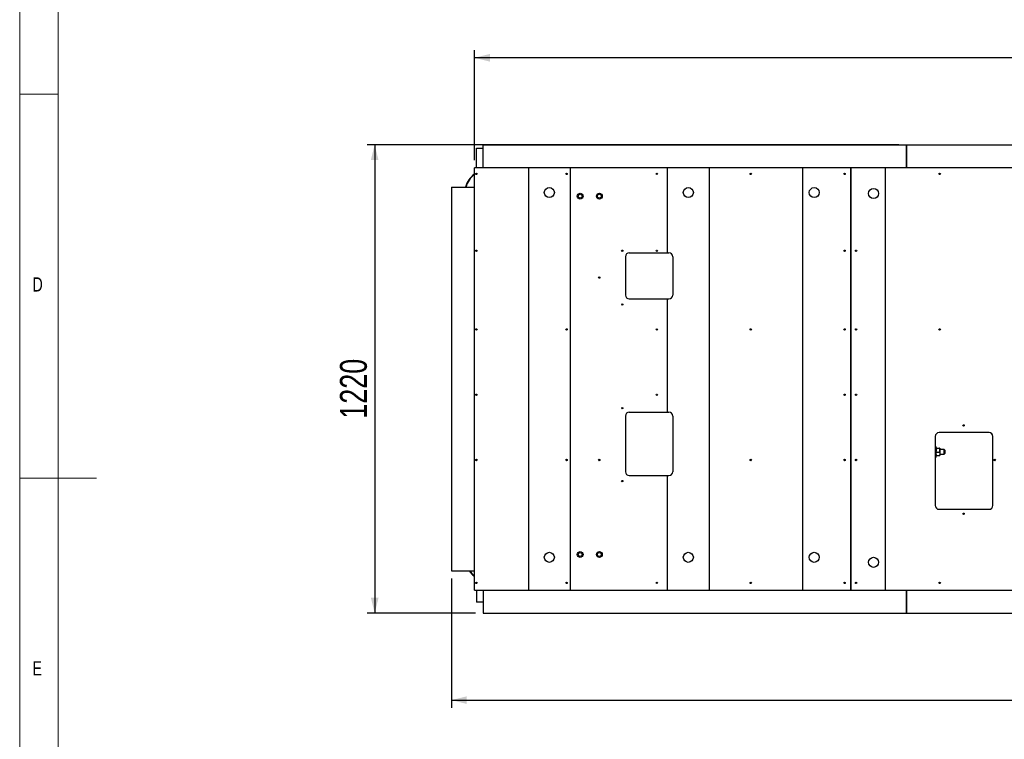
# Model space of a CAD drawing. Header units: millimetres. Extents: x 5 to 589, y 5 to 415.
# Tile 30 of 62: x 5 to 133, y 176 to 270. Entities that reach past the tile are written whole.
import ezdxf

# ---------------------------------------------------------------- set-up
doc = ezdxf.new("R2010")
doc.units = ezdxf.units.MM
doc.layers.add('COTES', color=1, linetype='Continuous')
doc.layers.add('NOTES', color=6, linetype='Continuous')
doc.layers.add('TRAIT-FORT', color=4, linetype='Continuous', lineweight=25)
doc.styles.add('SLDTEXTSTYLE0', font='TXT', dxfattribs={"width": 0.75})
doc.dimstyles.new('SLDDIMSTYLE0', dxfattribs={"dimtxt": 3.5, "dimasz": 2, "dimexe": 0, "dimexo": 0.0625, "dimgap": 0.875, "dimtad": 1, "dimlfac": 20, "dimrnd": 1e-09, "dimzin": 12, "dimdsep": 46, "dimtxsty": 'SLDTEXTSTYLE0', "dimsah": 1, "dimcen": 0.09, "dimadec": 0, "dimazin": 3, "dimtfac": 1, "dimtofl": 0, "dimtmove": 0, "dimatfit": 3, "dimfxl": 0, "dimfrac": 2, "dimtolj": 1, "dimtzin": 12, "dimarcsym": 0})

# ---------------------------------------------------------------- blocks, each defined once
blk = doc.blocks.new('_D_1')
at = {"layer": 'COTES', "color": 1}
for p, q in [((64.23, 251.43), (64.23, 265.75)), ((273.23, 251.43), (273.23, 265.75)), ((273.23, 264.75), (64.23, 264.75))]:
    blk.add_line(p, q, dxfattribs=at)
for points in [[(64.23, 264.75), (66.23, 264.25), (66.23, 265.25)], [(273.23, 264.75), (271.23, 265.25), (271.23, 264.25)]]:
    blk.add_solid(points, dxfattribs=at)
at = {"layer": 'COTES', "color": 1, "insert": (163.55, 269.26), "char_height": 3.5, "attachment_point": 1, "style": 'SLDTEXTSTYLE0'}
blk.add_mtext('4180', dxfattribs=at)
blk = doc.blocks.new('_D_2')
at = {"layer": 'COTES', "color": 1}
for p, q in [((61.23, 196.93), (61.23, 180.1)), ((276.23, 196.93), (276.23, 180.1)), ((61.23, 181.1), (276.23, 181.1))]:
    blk.add_line(p, q, dxfattribs=at)
for points in [[(61.23, 181.1), (63.23, 180.6), (63.23, 181.6)], [(276.23, 181.1), (274.23, 181.6), (274.23, 180.6)]]:
    blk.add_solid(points, dxfattribs=at)
at = {"layer": 'COTES', "color": 1, "insert": (163.55, 185.61), "char_height": 3.5, "attachment_point": 1, "style": 'SLDTEXTSTYLE0'}
blk.add_mtext('4300', dxfattribs=at)
blk = doc.blocks.new('_D_3')
at = {"layer": 'COTES', "color": 1}
for p, q in [((119.48, 253.43), (50.23, 253.43)), ((51.23, 253.43), (51.23, 192.43)), ((64.38, 192.43), (50.23, 192.43))]:
    blk.add_line(p, q, dxfattribs=at)
for points in [[(51.23, 253.43), (50.73, 251.43), (51.73, 251.43)], [(51.23, 192.43), (51.73, 194.43), (50.73, 194.43)]]:
    blk.add_solid(points, dxfattribs=at)
at = {"layer": 'COTES', "color": 1, "insert": (46.71, 217.75), "char_height": 3.5, "attachment_point": 1, "rotation": 90, "style": 'SLDTEXTSTYLE0'}
blk.add_mtext('1220', dxfattribs=at)

msp = doc.modelspace()

# ---------------------------------------------------------------- linework, layer by layer
at = {"color": 7, "linetype": 'Continuous', "lineweight": 18}
for p, q in [((5, 415), (5, 5)), ((10, 410), (10, 10)), ((10, 260), (5, 260)), ((5, 210), (15, 210))]:
    msp.add_line(p, q, dxfattribs=at)
at = {"layer": 'TRAIT-FORT', "color": 4, "linetype": 'Continuous', "lineweight": 25}
for p, q in [((64.47626, 253.00033), (65.37631, 253.00033)), ((64.47626, 250.42528), (64.47626, 253.00033)), ((65.37631, 253.42528), (120.47581, 253.42528)), ((65.37631, 250.42528), (65.37631, 253.42528)), ((120.47581, 253.42528), (120.47581, 250.42528)), ((120.47631, 250.42528), (120.47631, 253.42528)), ((120.47631, 253.42528), (183.97631, 253.42528)), ((64.22616, 195.42528), (64.22616, 250.42528)), ((71.28842, 250.42528), (64.22616, 250.42528)), ((71.28842, 195.42528), (71.28842, 250.42528)), ((76.69578, 250.42528), (71.28842, 250.42528)), ((76.69578, 250.42528), (76.69578, 195.42528)), ((89.37714, 250.42528), (76.69578, 250.42528)), ((89.37714, 239.35028), (89.37714, 250.42528)), ((94.80612, 250.42528), (89.37714, 250.42528)), ((94.80612, 250.42528), (94.80612, 195.42528)), ((106.97634, 250.42528), (94.80612, 250.42528)), ((106.97634, 195.42528), (106.97634, 250.42528)), ((113.22616, 250.42528), (106.97634, 250.42528)), ((113.22617, 250.42528), (113.22616, 250.42528)), ((113.22616, 250.42528), (113.22616, 195.42528)), ((113.22617, 195.42528), (113.22617, 250.42528)), ((117.72634, 250.42528), (113.22617, 250.42528)), ((117.72634, 250.42528), (117.72634, 195.42528)), ((157.02631, 250.42528), (117.72634, 250.42528)), ((120.47581, 250.50033), (120.47631, 250.50033)), ((61.22631, 247.92528), (61.22631, 197.92528)), ((61.22631, 247.92528), (64.22616, 247.92528)), ((83.88866, 238.85028), (83.88866, 233.85028)), ((84.38866, 239.35028), (89.37714, 239.35028)), ((89.37714, 239.35028), (89.53866, 239.35028)), ((90.03866, 238.85028), (90.03866, 233.85028)), ((84.38866, 233.35028), (89.37714, 233.35028)), ((89.37714, 218.60028), (89.37714, 233.35028)), ((89.37714, 233.35028), (89.53866, 233.35028)), ((83.88866, 218.10028), (83.88866, 210.85028)), ((84.38866, 218.60028), (89.37714, 218.60028)), ((89.37714, 218.60028), (89.53866, 218.60028)), ((90.03866, 218.10028), (90.03866, 210.85028)), ((124.23866, 215.45028), (124.23866, 206.45028)), ((131.23866, 215.95028), (124.73866, 215.95028)), ((131.73866, 206.45028), (131.73866, 215.45028)), ((124.35131, 214.10028), (124.23866, 214.10028)), ((124.35131, 213.48968), (124.35131, 214.10028)), ((124.35131, 212.75028), (124.35131, 213.48968)), ((124.4248, 213.90461), (124.77783, 213.90461)), ((124.4248, 213.89582), (124.77783, 213.89582)), ((124.4248, 213.41649), (124.77783, 213.41649)), ((124.4248, 212.94594), (124.77783, 212.94594)), ((124.85131, 213.90022), (124.85131, 213.65615)), ((125.40131, 213.72528), (124.85131, 213.72528)), ((124.85131, 213.65615), (124.85131, 213.18121)), ((124.85131, 213.18121), (124.85131, 212.95034)), ((124.85131, 213.12528), (125.40131, 213.12528)), ((125.47631, 213.65028), (125.40131, 213.72528)), ((125.40131, 213.42528), (125.40131, 213.72528)), ((125.40131, 213.12528), (125.40131, 213.42528)), ((125.40131, 213.12528), (125.47631, 213.20028)), ((125.47631, 213.65028), (125.47631, 213.42528)), ((125.47631, 213.42528), (125.47631, 213.20028)), ((124.23866, 212.75028), (124.35131, 212.75028)), ((84.38866, 210.35028), (89.37714, 210.35028)), ((89.37714, 195.42528), (89.37714, 210.35028)), ((89.37714, 210.35028), (89.53866, 210.35028)), ((124.73866, 205.95028), (131.23866, 205.95028)), ((61.22631, 197.92528), (64.22616, 197.92528)), ((64.22616, 195.42528), (71.28842, 195.42528)), ((64.47626, 195.42528), (64.47626, 193.85033)), ((65.37631, 195.42528), (65.37631, 192.42528)), ((71.28842, 195.42528), (76.69578, 195.42528)), ((76.69578, 195.42528), (89.37714, 195.42528)), ((89.37714, 195.42528), (94.80612, 195.42528)), ((94.80612, 195.42528), (106.97634, 195.42528)), ((106.97634, 195.42528), (113.22616, 195.42528)), ((113.22616, 195.42528), (113.22617, 195.42528)), ((113.22617, 195.42528), (117.72634, 195.42528)), ((117.72634, 195.42528), (157.02631, 195.42528)), ((120.47581, 192.42528), (120.47581, 195.42528)), ((120.47631, 195.42528), (120.47631, 192.42528)), ((65.37631, 193.85033), (64.47626, 193.85033)), ((65.37631, 192.42528), (120.47581, 192.42528)), ((120.47631, 192.42528), (183.97631, 192.42528))]:
    msp.add_line(p, q, dxfattribs=at)
for centre, radius in [((64.47616, 249.62528), 0.09), ((76.22616, 249.62528), 0.09), ((87.97616, 249.62528), 0.09), ((100.20117, 249.62528), 0.09), ((112.42617, 249.62528), 0.09), ((124.80578, 249.62528), 0.09), ((73.97631, 247.20028), 0.655), ((92.07631, 247.20028), 0.655), ((108.47634, 247.20028), 0.655), ((116.20631, 247.08528), 0.655), ((77.98866, 246.73528), 0.375), ((77.98866, 246.73528), 0.255), ((80.48866, 246.73528), 0.375), ((80.48866, 246.73528), 0.255), ((64.47616, 239.62528), 0.09), ((83.47616, 239.62528), 0.09), ((87.97616, 239.62528), 0.09), ((112.42617, 239.62528), 0.09), ((113.92617, 239.62528), 0.09), ((80.47616, 236.12528), 0.09), ((83.47616, 232.62528), 0.09), ((64.47616, 229.37528), 0.09), ((76.22616, 229.37528), 0.09), ((87.97616, 229.37528), 0.09), ((100.20117, 229.37528), 0.09), ((112.42617, 229.37528), 0.09), ((113.92617, 229.37528), 0.09), ((124.80578, 229.37528), 0.09), ((64.47616, 220.87528), 0.09), ((87.97616, 220.87528), 0.09), ((112.42617, 220.87528), 0.09), ((113.92617, 220.87528), 0.09), ((83.47616, 219.12528), 0.09), ((127.92617, 216.87528), 0.09), ((64.47616, 212.37528), 0.09), ((76.22616, 212.37528), 0.09), ((80.47616, 212.37528), 0.09), ((100.20117, 212.37528), 0.09), ((112.42617, 212.37528), 0.09), ((113.92617, 212.37528), 0.09), ((131.98866, 212.37528), 0.09), ((83.47616, 209.62528), 0.09), ((127.92617, 205.37528), 0.09), ((73.97631, 199.70028), 0.655), ((77.98866, 200.06528), 0.375), ((77.98866, 200.06528), 0.255), ((80.48866, 200.06528), 0.375), ((80.48866, 200.06528), 0.255), ((92.07631, 199.70028), 0.655), ((108.47634, 199.70028), 0.655), ((116.20631, 199.05028), 0.655), ((64.47616, 196.37528), 0.09), ((76.22616, 196.37528), 0.09), ((87.97616, 196.37528), 0.09), ((100.20117, 196.37528), 0.09), ((112.42617, 196.37528), 0.09), ((113.92617, 196.37528), 0.09), ((124.80578, 196.37528), 0.09)]:
    msp.add_circle(centre, radius, dxfattribs=at)
for centre, radius, start, end in [((65.97626, 247.17533), 3, 125.687676, 165.5234741), ((65.97626, 247.17533), 2.95, 126.3882701, 165.2726085), ((84.38866, 238.85028), 0.5, 90, 180), ((89.53866, 238.85028), 0.5, 0, 90), ((84.38866, 233.85028), 0.5, 180, 270), ((89.53866, 233.85028), 0.5, 270, 0), ((84.38866, 218.10028), 0.5, 90, 180), ((89.53866, 218.10028), 0.5, 0, 90), ((124.73866, 215.45028), 0.5, 90, 180), ((131.23866, 215.45028), 0.5, 0, 90), ((84.38866, 210.85028), 0.5, 180, 270), ((89.53866, 210.85028), 0.5, 270, 360), ((124.73866, 206.45028), 0.5, 180, 270), ((131.23866, 206.45028), 0.5, 270, 0), ((65.97626, 199.67533), 3, 215.6865104, 234.312324), ((65.97626, 199.67533), 2.95, 216.3870741, 233.6117299)]:
    msp.add_arc(centre, radius, start, end, dxfattribs=at)
for points, knots in [([(124.35131, 213.90022), (124.35556, 213.90099), (124.36399, 213.90252), (124.40464, 213.90392), (124.4248, 213.90461)], [0, 0, 0, 0, 0.504000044, 1, 1, 1, 1]), ([(124.4248, 213.89582), (124.40763, 213.89642), (124.37272, 213.89765), (124.35283, 213.89916), (124.35158, 213.90003), (124.35131, 213.90022)], [0, 0, 0, 0, 0.432385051, 0.879553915, 1, 1, 1, 1]), ([(124.4248, 213.89582), (124.40763, 213.863), (124.37272, 213.79625), (124.35283, 213.71349), (124.35158, 213.66619), (124.35131, 213.65615)], [0, 0, 0, 0, 0.432385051, 0.879553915, 1, 1, 1, 1]), ([(124.35131, 213.65615), (124.35556, 213.61399), (124.36399, 213.53032), (124.40464, 213.45423), (124.4248, 213.41649)], [0, 0, 0, 0, 0.504000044, 1, 1, 1, 1]), ([(124.35131, 213.18121), (124.35298, 213.20661), (124.35636, 213.25818), (124.38238, 213.33762), (124.40998, 213.38894), (124.4248, 213.41649)], [0, 0, 0, 0, 0.309990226, 0.629545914, 1, 1, 1, 1]), ([(124.4248, 212.94594), (124.41508, 212.96347), (124.39092, 213.00703), (124.36232, 213.08129), (124.35172, 213.14361), (124.35136, 213.17726), (124.35131, 213.18121)], [0, 0, 0, 0, 0.237039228, 0.589019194, 0.951630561, 1, 1, 1, 1]), ([(124.35131, 212.95034), (124.35556, 212.94956), (124.36399, 212.94803), (124.40464, 212.94663), (124.4248, 212.94594)], [0, 0, 0, 0, 0.504000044, 1, 1, 1, 1]), ([(124.77783, 213.90461), (124.795, 213.90401), (124.82991, 213.90278), (124.8498, 213.90127), (124.85105, 213.9004), (124.85131, 213.90022)], [0, 0, 0, 0, 0.432385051, 0.879553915, 1, 1, 1, 1]), ([(124.85131, 213.90022), (124.84707, 213.89944), (124.83864, 213.89791), (124.79799, 213.89651), (124.77783, 213.89582)], [0, 0, 0, 0, 0.5040000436, 1, 1, 1, 1]), ([(124.85131, 213.65615), (124.84707, 213.69832), (124.83864, 213.78199), (124.79799, 213.85808), (124.77783, 213.89582)], [0, 0, 0, 0, 0.504000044, 1, 1, 1, 1]), ([(124.77783, 213.41649), (124.795, 213.4493), (124.82991, 213.51606), (124.8498, 213.59882), (124.85105, 213.64612), (124.85131, 213.65615)], [0, 0, 0, 0, 0.432385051, 0.879553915, 1, 1, 1, 1]), ([(124.77783, 213.41649), (124.79265, 213.38894), (124.81989, 213.33829), (124.84608, 213.25893), (124.84956, 213.20735), (124.85131, 213.18121)], [0, 0, 0, 0, 0.370457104, 0.681018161, 1, 1, 1, 1]), ([(124.85131, 213.18121), (124.85127, 213.17726), (124.85092, 213.14457), (124.8406, 213.08225), (124.81219, 213.00789), (124.78755, 212.96347), (124.77783, 212.94594)], [0, 0, 0, 0, 0.0483686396, 0.3993298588, 0.7629646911, 1, 1, 1, 1]), ([(124.77783, 212.94594), (124.795, 212.94654), (124.82991, 212.94777), (124.8498, 212.94929), (124.85105, 212.95015), (124.85131, 212.95034)], [0, 0, 0, 0, 0.4323850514, 0.8795539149, 1, 1, 1, 1])]:
    msp.add_open_spline(points, degree=3, knots=knots, dxfattribs=at)

# ---------------------------------------------------------------- texts
at = {"layer": 'NOTES', "color": 211, "char_height": 1.85208, "attachment_point": 1, "style": 'SLDTEXTSTYLE0'}
for s, insert in [('D', (6.66667, 236.16802)), ('E', (6.66667, 186.16802))]:
    msp.add_mtext(s, dxfattribs=dict(at, insert=insert))

# ---------------------------------------------------------------- dimensions: what is measured, and where the dimension line sits
at = {"layer": 'COTES', "color": 1}
for base, p1, p2, picture, middle in [((64.22616, 264.75033), (273.22616, 250.42528), (64.22616, 250.42528), '_D_1', (168.72616, 264.75033)), ((276.22631, 181.10023), (61.22631, 197.92528), (276.22631, 197.92528), '_D_2', (168.72631, 181.10023))]:
    dim = msp.add_linear_dim(base=base, p1=p1, p2=p2, dimstyle='SLDDIMSTYLE0', dxfattribs=at)
    dim.commit()
    dim.dimension.update_dxf_attribs({"geometry": picture, "text_midpoint": middle, "dimtype": 160})
dim = msp.add_linear_dim(base=(51.22631, 192.42528), p1=(120.47631, 253.42528), p2=(65.37631, 192.42528), angle=90, dimstyle='SLDDIMSTYLE0', dxfattribs=at)
dim.commit()
dim.dimension.update_dxf_attribs({"geometry": '_D_3', "text_midpoint": (51.22631, 222.92528), "dimtype": 160})

doc.saveas('drawing.dxf')
